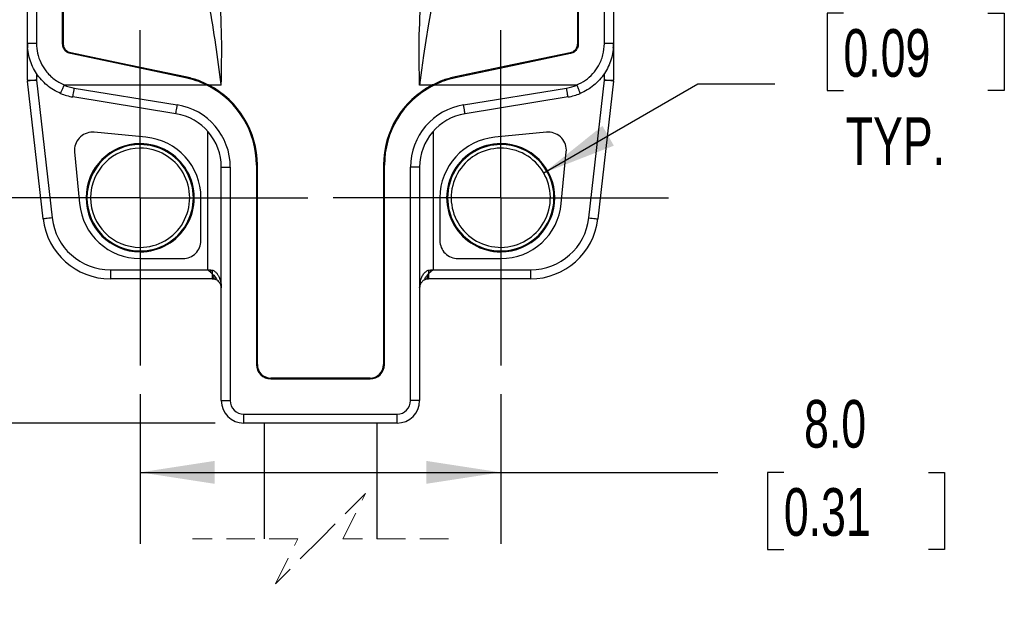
# Model space of a CAD drawing. Header units: millimetres. Extents: x 3 to 137, y 3 to 105.
# Tile 4 of 18: x 84 to 106, y 29 to 42. Entities that reach past the tile are written whole.
import ezdxf

# ---------------------------------------------------------------- set-up
doc = ezdxf.new("R2010")
doc.units = ezdxf.units.MM
doc.header["$LTSCALE"] = 0.5
doc.linetypes.add('CENTERX2', pattern=[20.32, 12.7, -2.54, 2.54, -2.54])
doc.linetypes.add('HIDDEN', pattern=[1.905, 1.27, -0.635])
doc.layers.add('CENTER', color=40, linetype='CENTERX2')
doc.layers.add('DIMENSIONS', color=140, linetype='Continuous', lineweight=25)
doc.styles.add('SLDTEXTSTYLE0', font='TXT', dxfattribs={"width": 0.7})
doc.dimstyles.new('SLDDIMSTYLE0', dxfattribs={"dimtxt": 1.079004, "dimasz": 1.651, "dimexe": 0, "dimexo": 0.0625, "dimgap": 0.269751, "dimtad": 0, "dimtih": 1, "dimtoh": 1, "dimrnd": 1e-09, "dimzin": 12, "dimdsep": 46, "dimtxsty": 'SLDTEXTSTYLE0', "dimsah": 1, "dimcen": 0.09, "dimadec": 0, "dimazin": 3, "dimtfac": 1, "dimtofl": 0, "dimtmove": 0, "dimatfit": 3, "dimfxl": 0, "dimfrac": 2, "dimtolj": 1, "dimtzin": 12, "dimarcsym": 0})
doc.dimstyles.new('SLDDIMSTYLE1', dxfattribs={"dimtxt": 1.079004, "dimasz": 1.651, "dimexe": 0, "dimexo": 0.0625, "dimgap": 0.269751, "dimtad": 0, "dimtih": 1, "dimtoh": 1, "dimrnd": 1e-09, "dimzin": 4, "dimdsep": 46, "dimtxsty": 'SLDTEXTSTYLE0', "dimsah": 1, "dimcen": 0.09, "dimadec": 0, "dimazin": 1, "dimtfac": 1, "dimtmove": 0, "dimatfit": 0, "dimfxl": 0, "dimfrac": 2, "dimtolj": 1, "dimtzin": 12, "dimarcsym": 0})
doc.dimstyles.new('SLDDIMSTYLE2', dxfattribs={"dimtxt": 1.079004, "dimasz": 1.651, "dimexe": 0, "dimexo": 0.0625, "dimgap": 0.269751, "dimtad": 0, "dimtih": 1, "dimtoh": 1, "dimrnd": 1e-09, "dimzin": 12, "dimdsep": 46, "dimtxsty": 'SLDTEXTSTYLE0', "dimsah": 1, "dimcen": 0.09, "dimadec": 0, "dimazin": 3, "dimtfac": 1, "dimtmove": 0, "dimatfit": 0, "dimfxl": 0, "dimfrac": 2, "dimtolj": 1, "dimtzin": 12, "dimarcsym": 0})
doc.dimstyles.new('SLDDIMSTYLE3', dxfattribs={"dimtxt": 1.079004, "dimasz": 1.651, "dimexe": 0, "dimexo": 0.0625, "dimgap": 0.269751, "dimtad": 0, "dimtih": 1, "dimtoh": 1, "dimrnd": 1e-09, "dimzin": 4, "dimdsep": 46, "dimtxsty": 'SLDTEXTSTYLE0', "dimsah": 1, "dimcen": 0.09, "dimadec": 0, "dimazin": 1, "dimtfac": 1, "dimtofl": 0, "dimtmove": 0, "dimatfit": 3, "dimfxl": 0, "dimfrac": 2, "dimtolj": 1, "dimtzin": 12, "dimarcsym": 0})
doc.dimstyles.new('SLDDIMSTYLE4', dxfattribs={"dimtxt": 1.079004, "dimasz": 1.651, "dimexe": 0, "dimexo": 0.0625, "dimgap": 0.269751, "dimtad": 0, "dimtih": 1, "dimtoh": 1, "dimrnd": 1e-09, "dimzin": 12, "dimdsep": 46, "dimtxsty": 'SLDTEXTSTYLE0', "dimsah": 1, "dimcen": 0, "dimadec": 0, "dimazin": 3, "dimtfac": 1, "dimtofl": 0, "dimtmove": 0, "dimatfit": 3, "dimfxl": 0, "dimfrac": 2, "dimtolj": 1, "dimtzin": 12, "dimarcsym": 0})

# ---------------------------------------------------------------- blocks, each defined once
blk = doc.blocks.new('_D')
at = {"layer": 'DIMENSIONS'}
for p, q in [((86.902, 46.217), (78.321, 46.217)), ((79.909, 46.217), (79.909, 43.813)), ((78.305, 41.856), (77.943, 41.856)), ((77.943, 41.856), (77.943, 40.141)), ((81.512, 41.856), (81.874, 41.856)), ((81.874, 41.856), (81.874, 40.141)), ((77.943, 40.141), (78.305, 40.141)), ((81.874, 40.141), (81.512, 40.141)), ((79.909, 37.617), (79.909, 39.9)), ((82.581, 37.617), (78.321, 37.617))]:
    blk.add_line(p, q, dxfattribs=at)
for points in [[(79.909, 46.217), (79.655, 44.566), (80.163, 44.566)], [(79.909, 37.617), (80.163, 39.268), (79.655, 39.268)]]:
    blk.add_solid(points, dxfattribs=at)
at = {"layer": 'DIMENSIONS', "char_height": 1.0583, "attachment_point": 1, "style": 'SLDTEXTSTYLE0'}
for s, insert in [('8.6', (78.754, 43.462)), ('0.34', (78.305, 41.506))]:
    blk.add_mtext(s, dxfattribs=dict(at, insert=insert))
blk = doc.blocks.new('_D_1')
at = {"layer": 'DIMENSIONS'}
for p, q in [((75.05, 37.617), (75.05, 40.792)), ((82.581, 37.617), (73.462, 37.617)), ((73.446, 35.039), (73.084, 35.039)), ((73.084, 35.039), (73.084, 33.325)), ((76.653, 35.039), (77.015, 35.039)), ((77.015, 35.039), (77.015, 33.325)), ((73.084, 33.325), (73.446, 33.325)), ((77.015, 33.325), (76.653, 33.325)), ((88.601, 32.617), (73.462, 32.617)), ((75.05, 32.617), (75.05, 29.442))]:
    blk.add_line(p, q, dxfattribs=at)
for points in [[(75.05, 37.617), (75.304, 39.268), (74.796, 39.268)], [(75.05, 32.617), (74.796, 30.966), (75.304, 30.966)]]:
    blk.add_solid(points, dxfattribs=at)
at = {"layer": 'DIMENSIONS', "char_height": 1.0583, "attachment_point": 1, "style": 'SLDTEXTSTYLE0'}
for s, insert in [('5.0', (73.895, 36.645)), ('0.20', (73.446, 34.689))]:
    blk.add_mtext(s, dxfattribs=dict(at, insert=insert))
blk = doc.blocks.new('_D_2')
at = {"layer": 'DIMENSIONS'}
for p, q in [((79.909, 32.617), (79.909, 35.792)), ((88.601, 32.617), (78.321, 32.617)), ((89.051, 23.147), (78.321, 23.147)), ((79.909, 23.147), (79.909, 19.972))]:
    blk.add_line(p, q, dxfattribs=at)
for points in [[(79.909, 32.617), (80.163, 34.268), (79.655, 34.268)], [(79.909, 23.147), (79.655, 21.496), (80.163, 21.496)]]:
    blk.add_solid(points, dxfattribs=at)
at = {"layer": 'DIMENSIONS', "char_height": 1.0583, "attachment_point": 1, "style": 'SLDTEXTSTYLE0'}
for s, insert in [('3-WIRE', (77.207, 29.409)), ('PIGTAIL', (77.031, 27.694))]:
    blk.add_mtext(s, dxfattribs=dict(at, insert=insert))
blk = doc.blocks.new('_D_3')
at = {"layer": 'DIMENSIONS'}
for p, q in [((85.658, 51.617), (73.462, 51.617)), ((75.05, 51.617), (75.05, 46.478)), ((73.446, 44.522), (73.084, 44.522)), ((73.084, 44.522), (73.084, 42.807)), ((76.653, 44.522), (77.015, 44.522)), ((77.015, 44.522), (77.015, 42.807)), ((73.084, 42.807), (73.446, 42.807)), ((77.015, 42.807), (76.653, 42.807)), ((75.05, 37.617), (75.05, 42.566)), ((82.581, 37.617), (73.462, 37.617))]:
    blk.add_line(p, q, dxfattribs=at)
for points in [[(75.05, 51.617), (74.796, 49.966), (75.304, 49.966)], [(75.05, 37.617), (75.304, 39.268), (74.796, 39.268)]]:
    blk.add_solid(points, dxfattribs=at)
at = {"layer": 'DIMENSIONS', "char_height": 1.0583, "attachment_point": 1, "style": 'SLDTEXTSTYLE0'}
for s, insert in [('14.0', (73.446, 46.128)), ('0.55', (73.446, 44.171))]:
    blk.add_mtext(s, dxfattribs=dict(at, insert=insert))
blk = doc.blocks.new('_D_4')
at = {"layer": 'DIMENSIONS'}
for p, q in [((102.539, 41.71), (102.176, 41.71)), ((102.176, 41.71), (102.176, 39.995)), ((105.745, 41.71), (106.107, 41.71)), ((106.107, 41.71), (106.107, 39.995)), ((95.889, 38.167), (99.31, 40.143)), ((99.31, 40.143), (101.02, 40.143)), ((102.176, 39.995), (102.539, 39.995)), ((106.107, 39.995), (105.745, 39.995))]:
    blk.add_line(p, q, dxfattribs=at)
blk.add_solid([(95.889, 38.167), (97.446, 38.773), (97.192, 39.213)], dxfattribs=at)
at = {"layer": 'DIMENSIONS', "char_height": 1.0583, "attachment_point": 1, "style": 'SLDTEXTSTYLE0'}
for s, insert in [('%%c', (102.173, 43.315)), ('2.2', (103.802, 43.315)), ('0.09', (102.539, 41.359)), ('TYP.', (102.591, 39.402))]:
    blk.add_mtext(s, dxfattribs=dict(at, insert=insert))
blk = doc.blocks.new('_D_6')
at = {"layer": 'DIMENSIONS'}
for p, q in [((86.936, 33.262), (86.936, 29.938)), ((94.936, 33.262), (94.936, 29.938)), ((86.936, 31.525), (94.936, 31.525)), ((94.936, 31.525), (99.754, 31.525)), ((101.216, 31.525), (100.853, 31.525)), ((100.853, 31.525), (100.853, 29.81)), ((104.422, 31.525), (104.784, 31.525)), ((104.784, 31.525), (104.784, 29.81)), ((100.853, 29.81), (101.216, 29.81)), ((104.784, 29.81), (104.422, 29.81))]:
    blk.add_line(p, q, dxfattribs=at)
for points in [[(86.936, 31.525), (88.587, 31.271), (88.587, 31.779)], [(94.936, 31.525), (93.285, 31.779), (93.285, 31.271)]]:
    blk.add_solid(points, dxfattribs=at)
at = {"layer": 'DIMENSIONS', "char_height": 1.0583, "attachment_point": 1, "style": 'SLDTEXTSTYLE0'}
for s, insert in [('8.0', (101.665, 33.131)), ('0.31', (101.216, 31.175))]:
    blk.add_mtext(s, dxfattribs=dict(at, insert=insert))
blk = doc.blocks.new('SW_CENTERMARKSYMBOL_0')
at = {"layer": 'CENTER', "color": 0}
for p, q in [((0, 2.54), (0, 3.72)), ((0, 0), (0, 2.54)), ((-2.54, 0), (-3.72, 0)), ((0, 0), (-2.54, 0)), ((0, 0), (0, -2.54)), ((0, 0), (2.54, 0)), ((2.54, 0), (3.72, 0)), ((0, -2.54), (0, -3.72))]:
    blk.add_line(p, q, dxfattribs=at)
blk = doc.blocks.new('SW_CENTERMARKSYMBOL_1')
at = {"layer": 'CENTER', "color": 0}
for p, q in [((0, 2.54), (0, 3.72)), ((0, 0), (0, 2.54)), ((-2.54, 0), (-3.72, 0)), ((0, 0), (-2.54, 0)), ((0, 0), (0, -2.54)), ((0, 0), (2.54, 0)), ((2.54, 0), (3.72, 0)), ((0, -2.54), (0, -3.72))]:
    blk.add_line(p, q, dxfattribs=at)

msp = doc.modelspace()

# ---------------------------------------------------------------- linework, layer by layer
for p, q in [((84.43632, 41.03786), (84.43632, 50.40524)), ((84.63632, 50.42496), (84.63632, 41.04086)), ((97.23632, 41.04086), (97.23632, 50.42496)), ((97.43632, 50.40524), (97.43632, 41.03786)), ((85.21632, 41.02978), (85.21632, 50.0575)), ((85.23632, 41.02978), (85.23632, 50.04476)), ((96.63632, 50.04476), (96.63632, 41.02978)), ((96.65632, 50.0575), (96.65632, 41.02978)), ((84.43632, 40.22874), (84.43632, 41.02978)), ((97.43632, 41.02978), (97.43632, 40.22874)), ((84.43632, 40.22874), (84.63632, 40.22874)), ((84.7853, 37.14796), (84.4376, 40.20615)), ((84.63632, 40.37453), (84.63632, 40.22874)), ((84.63632, 40.22874), (84.98402, 37.17055)), ((96.88861, 37.17055), (97.23632, 40.22874)), ((97.43504, 40.20615), (97.08733, 37.14796)), ((97.23632, 40.22874), (97.23632, 40.37453)), ((97.23632, 40.22874), (97.43632, 40.22874)), ((85.25006, 40.11936), (88.41007, 40.11936)), ((88.41793, 40.11547), (85.25006, 40.11547)), ((85.47564, 40.05085), (87.76126, 39.67877)), ((88.44529, 40.1016), (88.45274, 40.09773)), ((88.45449, 40.11936), (88.73632, 40.11936)), ((88.73632, 40.11547), (88.46198, 40.11547)), ((93.13632, 40.11936), (93.41814, 40.11936)), ((93.41066, 40.11547), (93.13632, 40.11547)), ((93.41989, 40.09773), (93.42735, 40.1016)), ((96.62257, 40.11547), (93.4547, 40.11547)), ((93.46257, 40.11936), (96.62257, 40.11936)), ((94.11137, 39.67877), (96.39699, 40.05085)), ((87.72913, 39.48137), (85.44351, 39.85345)), ((96.42913, 39.85345), (94.14351, 39.48137)), ((87.06515, 38.96125), (85.91893, 39.07114)), ((88.43632, 36.01741), (88.43632, 39.09069)), ((93.43632, 39.09069), (93.43632, 36.01741)), ((95.9537, 39.07114), (94.80748, 38.96125)), ((85.48259, 38.63479), (85.59248, 37.48857)), ((96.28015, 37.48857), (96.39005, 38.63479)), ((88.73632, 33.11741), (88.73632, 38.29696)), ((88.73632, 38.29696), (88.93632, 38.29696)), ((88.93632, 38.29696), (88.93632, 33.11741)), ((89.51632, 38.34257), (89.51632, 33.91741)), ((89.53632, 33.91741), (89.53632, 38.34257)), ((92.33632, 38.34257), (92.33632, 33.91741)), ((92.35632, 33.91741), (92.35632, 38.34257)), ((93.13632, 38.29696), (92.93632, 38.29696)), ((92.93632, 33.11741), (92.93632, 38.29696)), ((93.13632, 38.29696), (93.13632, 33.11741)), ((88.28632, 36.66741), (88.28632, 37.61741)), ((93.58632, 37.61741), (93.58632, 36.66741)), ((86.93632, 36.26741), (87.88632, 36.26741)), ((93.98632, 36.26741), (94.93632, 36.26741)), ((86.2757, 36.01741), (88.43632, 36.01741)), ((86.2757, 36.01741), (86.2757, 35.81741)), ((88.43632, 36.01741), (88.49632, 36.01741)), ((88.53632, 35.92805), (88.53632, 35.81741)), ((93.33632, 35.92804), (93.33632, 35.81741)), ((93.37632, 36.01741), (93.43632, 36.01741)), ((93.43632, 36.01741), (95.59694, 36.01741)), ((95.59694, 36.01741), (95.59694, 35.81741)), ((88.53632, 35.81741), (86.2757, 35.81741)), ((88.53632, 35.81741), (88.63075, 35.81741)), ((93.24197, 35.81741), (93.33632, 35.81741)), ((95.59694, 35.81741), (93.33632, 35.81741)), ((92.03632, 33.61741), (89.83632, 33.61741)), ((89.83632, 33.59741), (92.03632, 33.59741)), ((88.73632, 33.11741), (88.93632, 33.11741)), ((93.13632, 33.11741), (92.93632, 33.11741)), ((89.23632, 32.61741), (89.23632, 32.81741)), ((89.23632, 32.81741), (92.63632, 32.81741)), ((92.63632, 32.61741), (92.63632, 32.81741)), ((92.63632, 32.61741), (89.23632, 32.61741)), ((89.68632, 32.61741), (89.68632, 30.05316)), ((92.18632, 32.61741), (92.18632, 30.05316))]:
    msp.add_line(p, q)
at = {"color": 7, "linetype": 'HIDDEN', "lineweight": 18}
for p, q in [((91.93632, 31.05316), (90.93632, 30.05316)), ((91.43632, 30.05316), (91.93632, 31.05316)), ((90.43632, 30.05316), (88.09882, 30.05316)), ((90.93632, 30.05316), (89.93632, 29.05316)), ((89.93632, 29.05316), (90.43632, 30.05316)), ((93.77382, 30.05316), (91.43632, 30.05316))]:
    msp.add_line(p, q, dxfattribs=at)
at = {"flags": 128}
for points in [[(87.94195, 40.28058), (86.51355, 40.57954), (85.39125, 40.81444)], [(87.94604, 40.30015), (86.51765, 40.59912), (85.39534, 40.83402)], [(96.47729, 40.83402), (95.0489, 40.53505), (93.92659, 40.30015)], [(96.48139, 40.81444), (95.05299, 40.51548), (93.93069, 40.28058)], [(84.63632, 40.22874), (84.59755, 40.22434), (84.56027, 40.2201), (84.52591, 40.21619), (84.4958, 40.21277), (84.47109, 40.20996), (84.45272, 40.20787), (84.44141, 40.20658), (84.4376, 40.20615)], [(97.43504, 40.20615), (97.43122, 40.20658), (97.41991, 40.20787), (97.40155, 40.20996), (97.37683, 40.21277), (97.34672, 40.21619), (97.31236, 40.2201), (97.27508, 40.22434), (97.23632, 40.22874)], [(85.44351, 39.85345), (85.44412, 39.85724), (85.44595, 39.86848), (85.44892, 39.88672), (85.45292, 39.91127), (85.45779, 39.94118), (85.46334, 39.97531), (85.46937, 40.01234), (85.47564, 40.05085)], [(96.42913, 39.85345), (96.42851, 39.85724), (96.42668, 39.86848), (96.42371, 39.88672), (96.41971, 39.91127), (96.41484, 39.94118), (96.40929, 39.97531), (96.40326, 40.01234), (96.39699, 40.05085)], [(96.62257, 40.11936), (96.62299, 40.11726), (96.62332, 40.11562)], [(87.72913, 39.48137), (87.72974, 39.48517), (87.73157, 39.4964), (87.73454, 39.51464), (87.73854, 39.53919), (87.74341, 39.5691), (87.74896, 39.60323), (87.75499, 39.64026), (87.76126, 39.67877)], [(94.14351, 39.48137), (94.14289, 39.48517), (94.14106, 39.4964), (94.13809, 39.51464), (94.13409, 39.53919), (94.12922, 39.5691), (94.12367, 39.60323), (94.11764, 39.64026), (94.11137, 39.67877)], [(84.98402, 37.17055), (84.94525, 37.16615), (84.90797, 37.16191), (84.87362, 37.158), (84.8435, 37.15458), (84.81879, 37.15177), (84.80043, 37.14968), (84.78912, 37.14839), (84.7853, 37.14796)], [(96.88861, 37.17055), (96.92738, 37.16615), (96.96466, 37.16191), (96.99902, 37.158), (97.02913, 37.15458), (97.05384, 37.15177), (97.07221, 37.14968), (97.08352, 37.14839), (97.08733, 37.14796)]]:
    msp.add_lwpolyline(points, dxfattribs=at)
for centre, radius, start, end in [((116.78465, 37.38871), 23.80523, 147.923867, 173.417923), ((84.58632, 37.70367), 3.33756, 89.141765, 92.576058), ((85.4362, 41.02978), 0.99988, 179.999851, 184.848976), ((97.28631, 37.70367), 3.33756, 87.423942, 90.858235), ((96.43643, 41.02978), 0.99988, 355.151024, 0.000149), ((84.63626, 40.22874), 0.19994, 179.999775, 186.488165), ((97.23638, 40.22874), 0.19994, 353.511835, 0.000225), ((85.63632, 41.03786), 1, 247.278547, 260.753866), ((87.53579, 38.34153), 1.98117, 62.672826, 63.559829), ((87.53632, 38.34257), 1.98, 359.999999, 62.429534), ((87.53632, 38.34257), 2, 0.000004, 62.430137), ((94.33632, 38.34257), 2, 117.569846, 180.000008), ((94.33632, 38.34257), 1.98, 117.570477, 179.99999), ((94.33604, 38.34312), 1.97939, 116.439971, 117.327767), ((96.23632, 41.03786), 1, 279.246134, 292.721453), ((85.63631, 41.03785), 1.19999, 247.278439, 260.753953), ((96.23632, 41.03786), 1.2, 279.246084, 292.721473), ((87.53632, 38.29696), 1.4, 0.000003, 80.753894), ((94.33632, 38.29696), 1.4, 99.246115, 180), ((87.53632, 38.29696), 1.2, 359.999992, 80.753895), ((94.33632, 38.29696), 1.2, 99.246128, 179.999985), ((85.88076, 38.67297), 0.4, 90.000028, 185.476408), ((85.88076, 38.67296), 0.40001, 84.523675, 89.999967), ((86.93632, 37.61741), 1.35, 359.999998, 84.523614), ((94.93632, 37.61741), 1.35, 95.476398, 180.000001), ((95.99187, 38.67296), 0.40001, 90.000033, 95.476325), ((95.99187, 38.67297), 0.4, 354.523592, 90.000039), ((86.93632, 37.61741), 1.2, 90.000007, 269.999993), ((86.93632, 37.61741), 1.18, 90.000017, 269.999983), ((86.93632, 37.61741), 1.1, 90, 270), ((86.93632, 37.61741), 1.2, 269.999985, 90.000015), ((86.93632, 37.61741), 1.18, 269.999994, 90.000006), ((86.93632, 37.61741), 1.1, 269.999987, 90.000013), ((94.93632, 37.61741), 1.2, 89.999996, 270.000004), ((94.93632, 37.61741), 1.18, 89.999994, 270.000006), ((94.93632, 37.61741), 1.1, 45.718235, 225.718246), ((94.93632, 37.61741), 1.2, 270.000007, 89.999993), ((94.93632, 37.61741), 1.18, 270.000017, 89.999983), ((94.93632, 37.61741), 1.1, 225.718223, 45.718259), ((86.93632, 37.61741), 1.35, 185.476405, 269.999982), ((94.93632, 37.61741), 1.35, 270.000018, 354.523595), ((86.2757, 37.31741), 1.5, 186.486404, 270), ((86.2757, 37.31741), 1.3, 186.486421, 269.999995), ((95.59694, 37.31741), 1.3, 270.000002, 353.513582), ((95.59694, 37.31741), 1.5, 270, 353.513596), ((87.88632, 36.66741), 0.4, 269.999972, 0.000028), ((93.98632, 36.66741), 0.4, 179.999915, 270.000051), ((89.47001, 36.01712), 0.97369, 179.983117, 182.88876), ((92.40351, 36.0171), 0.97281, 357.109919, 0.018204), ((89.83632, 33.91741), 0.32, 180.000034, 269.999945), ((89.83632, 33.91741), 0.3, 180.000003, 269.999997), ((92.03632, 33.91741), 0.3, 269.99998, 359.999997), ((92.03632, 33.91741), 0.32, 270.000019, 0.000002), ((89.23632, 33.11741), 0.5, 180.000045, 269.999955), ((89.23632, 33.11741), 0.3, 179.999965, 270.000035), ((92.63632, 33.11741), 0.5, 270.000013, 0), ((92.63632, 33.11741), 0.3, 270.000018, 359.99996)]:
    msp.add_arc(centre, radius, start, end)
for points, knots in [([(88.73632, 40.11692), (88.74301, 40.47098), (88.75648, 41.18418), (88.69838, 42.26194), (88.58352, 43.35332), (88.40607, 44.45851), (88.19674, 45.44093), (87.97777, 46.29893), (87.76684, 47.03125), (87.5309, 47.76714), (87.27009, 48.50665), (86.98397, 49.2496), (86.6742, 49.99674), (86.44955, 50.49156), (86.33632, 50.74097)], [0, 0, 0, 0, 0.09662681, 0.19463971, 0.29434699, 0.39604148, 0.49999923, 0.56839005, 0.63769259, 0.70796997, 0.77928274, 0.85168886, 0.92524368, 1, 1, 1, 1]), ([(93.13632, 40.11692), (93.1297, 40.44717), (93.11637, 41.11204), (93.1646, 42.11636), (93.24199, 42.92266), (93.3221, 43.52874), (93.38341, 43.9328), (93.45298, 44.33873), (93.53077, 44.74653), (93.61679, 45.15622), (93.77772, 45.85885), (94.04497, 46.85696), (94.46498, 48.14605), (94.95765, 49.44798), (95.34165, 50.30599), (95.53632, 50.74097)], [0, 0, 0, 0, 0.09013346, 0.18146271, 0.27423955, 0.31113967, 0.34831442, 0.38577747, 0.4235423, 0.46162194, 0.5000292, 0.620278, 0.74347821, 0.86995266, 1, 1, 1, 1]), ([(88.73631, 40.11742), (88.73631, 40.11743), (88.7363, 40.11748), (88.73628, 40.11769), (88.73617, 40.11852), (88.73575, 40.12187), (88.69895, 40.42088), (88.62014, 41.01208), (88.47533, 41.8855), (88.30256, 42.75369), (88.09764, 43.6124), (87.85825, 44.45966), (87.57096, 45.33317), (87.22521, 46.24016), (86.81269, 47.18813), (86.34708, 48.13757), (85.8316, 49.09031), (85.45158, 49.71442), (85.25919, 50.03038)], [0, 0, 0, 0, 0.00000285, 0.00001421, 0.00005962, 0.00024116, 0.00096712, 0.0853383, 0.16903904, 0.25152663, 0.33585816, 0.41885989, 0.50066667, 0.59606066, 0.6935067, 0.79319552, 0.89530489, 1, 1, 1, 1]), ([(85.17281, 39.93099), (85.11962, 39.95596), (85.01324, 40.00592), (84.86973, 40.10941), (84.74199, 40.23117), (84.6337, 40.37073), (84.5468, 40.52452), (84.48383, 40.68938), (84.44379, 40.86172), (84.43881, 40.97915), (84.43632, 41.03786)], [0, 0, 0, 0, 0.12500009, 0.25000007, 0.3750002, 0.50000001, 0.62500012, 0.75000013, 0.87500007, 1, 1, 1, 1]), ([(84.63632, 41.04086), (84.64103, 40.96768), (84.65042, 40.82179), (84.72414, 40.61341), (84.84486, 40.41538), (85.019, 40.23749), (85.17292, 40.1588), (85.25006, 40.11936)], [0, 0, 0, 0, 0.18720542, 0.37321465, 0.5593138, 0.77912135, 1, 1, 1, 1]), ([(85.39125, 40.81444), (85.3731, 40.8197), (85.33287, 40.83135), (85.27627, 40.87285), (85.23844, 40.92704), (85.21933, 40.98248), (85.21734, 41.01367), (85.21632, 41.02978)], [0, 0, 0, 0, 0.18851142, 0.41784756, 0.68782777, 0.83878779, 1, 1, 1, 1]), ([(85.39534, 40.83402), (85.37878, 40.83882), (85.34213, 40.84945), (85.29067, 40.88728), (85.25635, 40.93655), (85.23905, 40.98689), (85.23725, 41.01517), (85.23632, 41.02978)], [0, 0, 0, 0, 0.18922267, 0.41879474, 0.68854062, 0.83920332, 1, 1, 1, 1]), ([(96.63632, 41.02978), (96.63539, 41.01517), (96.63359, 40.98689), (96.61628, 40.93655), (96.58197, 40.88728), (96.5305, 40.84945), (96.49385, 40.83882), (96.47729, 40.83402)], [0, 0, 0, 0, 0.16079661, 0.31145925, 0.58120404, 0.81077741, 1, 1, 1, 1]), ([(96.65632, 41.02978), (96.65529, 41.01367), (96.6533, 40.98248), (96.63419, 40.92704), (96.59636, 40.87285), (96.53976, 40.83135), (96.49953, 40.8197), (96.48139, 40.81444)], [0, 0, 0, 0, 0.161212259, 0.312172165, 0.582151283, 0.811487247, 1, 1, 1, 1]), ([(96.62257, 40.11936), (96.68839, 40.15206), (96.81974, 40.21733), (96.98394, 40.36615), (97.12, 40.55402), (97.21675, 40.78286), (97.22978, 40.95469), (97.23632, 41.04086)], [0, 0, 0, 0, 0.18764377, 0.37445239, 0.56072971, 0.77970425, 1, 1, 1, 1]), ([(97.43632, 41.03786), (97.43382, 40.97915), (97.42884, 40.86172), (97.3888, 40.68938), (97.32584, 40.52452), (97.23893, 40.37073), (97.13065, 40.23117), (97.0029, 40.10941), (96.8594, 40.00592), (96.75301, 39.95596), (96.69982, 39.93099)], [0, 0, 0, 0, 0.12499997, 0.24999993, 0.37499997, 0.49999995, 0.625, 0.75000016, 0.87500018, 1, 1, 1, 1]), ([(88.41007, 40.11936), (88.33458, 40.15357), (88.18359, 40.222), (88.02249, 40.26105), (87.94195, 40.28058)], [0, 0, 0, 0, 0.50000009, 1, 1, 1, 1]), ([(88.45449, 40.11936), (88.37281, 40.1581), (88.20945, 40.23559), (88.03385, 40.27863), (87.94604, 40.30015)], [0, 0, 0, 0, 0.49999979, 1, 1, 1, 1]), ([(93.92659, 40.30015), (93.83879, 40.27863), (93.66318, 40.23559), (93.49982, 40.1581), (93.41814, 40.11936)], [0, 0, 0, 0, 0.50000021, 1, 1, 1, 1]), ([(93.93069, 40.28058), (93.85014, 40.26105), (93.68904, 40.222), (93.53806, 40.15357), (93.46257, 40.11936)], [0, 0, 0, 0, 0.49999986, 1, 1, 1, 1]), ([(85.17281, 39.93099), (85.1747, 39.93569), (85.18194, 39.95381), (85.19781, 39.99175), (85.22137, 40.0486), (85.2395, 40.09208), (85.24931, 40.11562)], [0, 0, 0, 0, 0.07611217, 0.29285391, 0.6172637, 1, 1, 1, 1]), ([(85.24931, 40.11562), (85.24945, 40.11631), (85.2497, 40.11756), (85.24995, 40.11881), (85.25006, 40.11936)], [0, 0, 0, 0, 0.56000065, 1, 1, 1, 1]), ([(85.25006, 40.11547), (85.24992, 40.11549), (85.24967, 40.11554), (85.24942, 40.11559), (85.24931, 40.11562)], [0, 0, 0, 0, 0.56024726, 1, 1, 1, 1]), ([(88.41007, 40.11936), (88.41153, 40.11863), (88.41416, 40.11734), (88.41678, 40.11604), (88.41793, 40.11547)], [0, 0, 0, 0, 0.55984573, 1, 1, 1, 1]), ([(88.45449, 40.11936), (88.45589, 40.11863), (88.45838, 40.11734), (88.46088, 40.11604), (88.46198, 40.11547)], [0, 0, 0, 0, 0.55998824, 1, 1, 1, 1]), ([(93.41066, 40.11547), (93.41205, 40.11619), (93.41455, 40.11749), (93.41705, 40.11879), (93.41814, 40.11936)], [0, 0, 0, 0, 0.56001178, 1, 1, 1, 1]), ([(93.4547, 40.11547), (93.45617, 40.11619), (93.45879, 40.1175), (93.46141, 40.11879), (93.46257, 40.11936)], [0, 0, 0, 0, 0.560155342, 1, 1, 1, 1]), ([(96.62332, 40.11562), (96.62318, 40.11559), (96.62293, 40.11554), (96.62268, 40.11549), (96.62257, 40.11547)], [0, 0, 0, 0, 0.559834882, 1, 1, 1, 1]), ([(96.62332, 40.11562), (96.63313, 40.09208), (96.65126, 40.0486), (96.67482, 39.99175), (96.69069, 39.95381), (96.69794, 39.93569), (96.69982, 39.93099)], [0, 0, 0, 0, 0.382736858, 0.707145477, 0.923887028, 1, 1, 1, 1]), ([(88.43632, 36.01741), (88.44768, 36.00812), (88.46798, 35.99152), (88.48851, 35.97523), (88.49755, 35.96805)], [0, 0, 0, 0, 0.559900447, 1, 1, 1, 1]), ([(88.49632, 36.01741), (88.51413, 36.01529), (88.55186, 36.01079), (88.60443, 35.9773), (88.63976, 35.93957), (88.66269, 35.90605), (88.6763, 35.88265), (88.69905, 35.8361), (88.72809, 35.74836), (88.73325, 35.6662), (88.73632, 35.61741)], [0, 0, 0, 0, 0.10463834, 0.2215648, 0.35731206, 0.40765047, 0.46072981, 0.5166982, 0.71297924, 1, 1, 1, 1]), ([(88.49755, 35.96805), (88.52194, 35.94499), (88.57083, 35.89875), (88.61075, 35.84457), (88.63075, 35.81741)], [0, 0, 0, 0, 0.49875897, 1, 1, 1, 1]), ([(88.58651, 35.81741), (88.57911, 35.82804), (88.56325, 35.8508), (88.549, 35.89534), (88.5386, 35.95145), (88.53714, 35.99376), (88.53632, 36.01741)], [0, 0, 0, 0, 0.18440785, 0.3951072, 0.66194986, 1, 1, 1, 1]), ([(93.13632, 35.61741), (93.13691, 35.6388), (93.13802, 35.67907), (93.1464, 35.73524), (93.15751, 35.78328), (93.17015, 35.82326), (93.18963, 35.87195), (93.22024, 35.92601), (93.26818, 35.97731), (93.32077, 36.01079), (93.3585, 36.01529), (93.37632, 36.01741)], [0, 0, 0, 0, 0.12596312, 0.2371356, 0.333919, 0.41625721, 0.48383918, 0.64285457, 0.77852429, 0.8953938, 1, 1, 1, 1]), ([(93.37508, 35.96805), (93.35018, 35.94548), (93.32527, 35.92288), (93.30405, 35.89675), (93.30368, 35.89627), (93.30229, 35.89451), (93.29709, 35.88787), (93.27673, 35.86187), (93.25739, 35.83713), (93.24197, 35.81741)], [0, 0, 0, 0, 0.49875727, 0.49906387, 0.50141494, 0.50789502, 0.53232442, 0.6270527, 1, 1, 1, 1]), ([(93.33632, 36.01741), (93.3355, 35.99381), (93.33403, 35.95155), (93.32366, 35.89547), (93.30943, 35.85088), (93.29354, 35.82806), (93.28612, 35.81741)], [0, 0, 0, 0, 0.33742954, 0.60402511, 0.81519898, 1, 1, 1, 1]), ([(93.43632, 36.01741), (93.42495, 36.00812), (93.40466, 35.99152), (93.38412, 35.97523), (93.37508, 35.96805)], [0, 0, 0, 0, 0.55989814, 1, 1, 1, 1]), ([(88.73167, 35.65812), (88.73036, 35.66443), (88.72732, 35.679), (88.71903, 35.69972), (88.70885, 35.71928), (88.69225, 35.74426), (88.6656, 35.77262), (88.62526, 35.79847), (88.58144, 35.81449), (88.55119, 35.81645), (88.53632, 35.81741)], [0, 0, 0, 0, 0.07082089, 0.16359601, 0.24440431, 0.31324147, 0.49326106, 0.66772924, 0.83664311, 1, 1, 1, 1]), ([(93.33632, 35.81741), (93.32145, 35.81645), (93.2912, 35.8145), (93.25495, 35.8012), (93.22769, 35.78592), (93.20827, 35.77168), (93.19043, 35.75495), (93.17236, 35.7333), (93.15576, 35.70571), (93.14011, 35.66621), (93.13774, 35.63574), (93.13632, 35.61741)], [0, 0, 0, 0, 0.14194602, 0.28874321, 0.36409187, 0.44065866, 0.51844472, 0.59744864, 0.70965755, 0.82527415, 1, 1, 1, 1])]:
    msp.add_open_spline(points, degree=3, knots=knots)

# ---------------------------------------------------------------- block references
at = {"layer": 'CENTER'}
for name, p in [('SW_CENTERMARKSYMBOL_0', (86.93632, 37.61741)), ('SW_CENTERMARKSYMBOL_1', (94.93632, 37.61741))]:
    msp.add_blockref(name, p, dxfattribs=at)

# ---------------------------------------------------------------- dimensions: what is measured, and where the dimension line sits
at = {"layer": 'DIMENSIONS'}
for base, p1, p2, dimstyle, picture, middle in [((75.04968, 51.61741), (83.21632, 37.61741), (86.29259, 51.61741), 'SLDDIMSTYLE3', '_D_3', (75.04968, 44.52205)), ((79.90865, 37.61741), (87.53682, 46.21741), (83.21632, 37.61741), 'SLDDIMSTYLE0', '_D', (79.90865, 41.85617)), ((75.04968, 32.61741), (83.21632, 37.61741), (89.23632, 32.61741), 'SLDDIMSTYLE1', '_D_1', (75.04968, 35.03946))]:
    dim = msp.add_linear_dim(base=base, p1=p1, p2=p2, angle=90, dimstyle=dimstyle, dxfattribs=at)
    dim.commit()
    dim.dimension.update_dxf_attribs({"geometry": picture, "text_midpoint": middle, "dimtype": 160})
dim = msp.add_diameter_dim_2p(p1=(93.98369, 37.06741), p2=(95.88894, 38.16741), text='<>\\PTYP.', dimstyle='SLDDIMSTYLE4', dxfattribs=at)
dim.commit()
dim.dimension.update_dxf_attribs({"geometry": '_D_4', "text_midpoint": (104.14186, 40.70023), "dimtype": 163})
dim = msp.add_linear_dim(base=(79.90865, 23.147), p1=(89.23632, 32.61741), p2=(89.68632, 23.147), angle=90, text='3-WIRE\\PPIGTAIL', dimstyle='SLDDIMSTYLE2', dxfattribs=at)
dim.commit()
dim.dimension.update_dxf_attribs({"geometry": '_D_2', "text_midpoint": (79.90865, 28.04462), "dimtype": 160})
dim = msp.add_linear_dim(base=(94.93632, 31.52515), p1=(86.93632, 33.89741), p2=(94.93632, 33.89741), dimstyle='SLDDIMSTYLE3', dxfattribs=at)
dim.commit()
dim.dimension.update_dxf_attribs({"geometry": '_D_6', "text_midpoint": (102.81895, 31.52515), "dimtype": 160})

doc.saveas('drawing.dxf')
